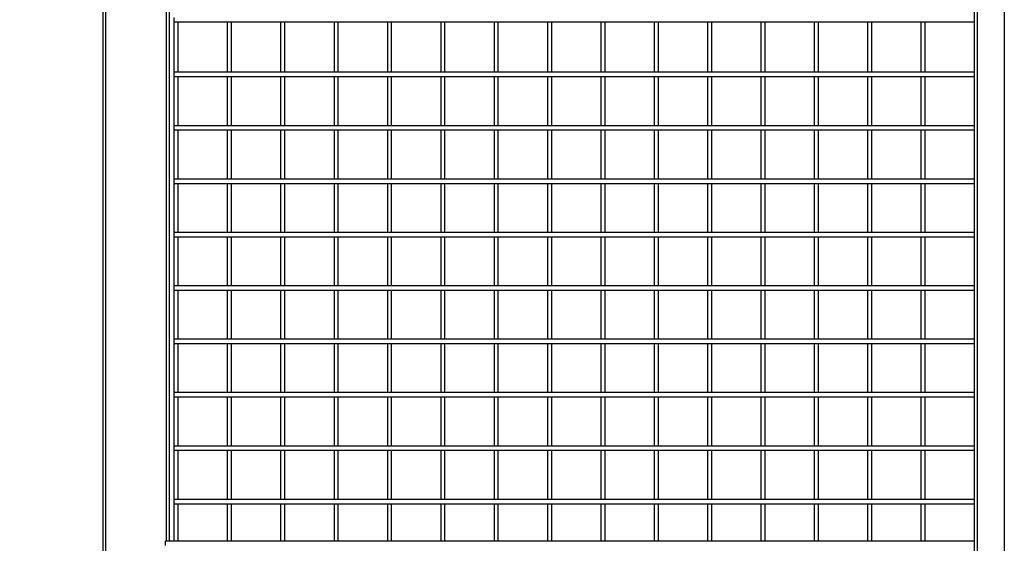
# Model space of a CAD drawing. Header units: inches. Extents: x 0.2 to 10.8, y 0.2 to 8.2.
# Tile 4 of 50: x 1.264 to 2.802, y 2.557 to 3.374. Entities that reach past the tile are written whole.
import ezdxf

# ---------------------------------------------------------------- set-up
doc = ezdxf.new("R2010")
doc.units = ezdxf.units.IN
doc.header["$MEASUREMENT"] = 0
doc.layers.add('DIMENSIONS', color=140, linetype='Continuous', lineweight=25)
doc.styles.add('SLDTEXTSTYLE0', font='TXT', dxfattribs={"width": 0.7})
doc.dimstyles.new('SLDDIMSTYLE0', dxfattribs={"dimtxt": 0.084961, "dimasz": 0.13, "dimexe": 0, "dimexo": 0.0625, "dimgap": 0.02124, "dimtad": 0, "dimtih": 1, "dimtoh": 1, "dimlfac": 24, "dimrnd": 1e-09, "dimzin": 12, "dimdsep": 46, "dimtxsty": 'SLDTEXTSTYLE0', "dimsah": 1, "dimcen": 0.09, "dimadec": 0, "dimazin": 3, "dimtfac": 1, "dimtofl": 0, "dimtmove": 0, "dimatfit": 3, "dimfxl": 0, "dimfrac": 2, "dimtolj": 1, "dimtzin": 12, "dimarcsym": 0})

# ---------------------------------------------------------------- blocks, each defined once
blk = doc.blocks.new('_D')
at = {"layer": 'DIMENSIONS'}
for p, q in [((1.4554, 4.7957), (0.7713, 4.7957)), ((0.8963, 4.7957), (0.8963, 3.6624)), ((0.6994, 3.5083), (0.6709, 3.5083)), ((0.6709, 3.5083), (0.6709, 3.3733)), ((1.0932, 3.5083), (1.1218, 3.5083)), ((1.1218, 3.5083), (1.1218, 3.3733)), ((0.6709, 3.3733), (0.6994, 3.3733)), ((1.1218, 3.3733), (1.0932, 3.3733)), ((0.8963, 1.8107), (0.8963, 3.3543)), ((1.24, 1.8107), (0.7713, 1.8107))]:
    blk.add_line(p, q, dxfattribs=at)
for points in [[(0.8963, 4.7957), (0.8763, 4.6657), (0.9163, 4.6657)], [(0.8963, 1.8107), (0.9163, 1.9407), (0.8763, 1.9407)]]:
    blk.add_solid(points, dxfattribs=at)
at = {"layer": 'DIMENSIONS', "char_height": 0.08333, "attachment_point": 1, "style": 'SLDTEXTSTYLE0'}
for s, insert in [('71.64', (0.7347, 3.6348)), ('1819.7', (0.6994, 3.4807))]:
    blk.add_mtext(s, dxfattribs=dict(at, insert=insert))

msp = doc.modelspace()

# ---------------------------------------------------------------- linework, layer by layer
for p, q in [((1.39418, 4.78982), (1.39418, 1.82628)), ((2.75546, 4.78982), (2.75546, 2.03982)), ((2.76057, 2.03982), (2.76057, 4.78982)), ((2.80244, 4.78982), (2.80244, 2.03982)), ((1.39918, 2.19607), (1.39918, 3.39398)), ((1.49335, 3.39398), (1.49335, 2.5608)), ((1.49835, 2.5608), (1.49835, 3.39441)), ((1.50543, 3.37781), (1.50543, 3.37114)), ((1.50543, 3.37114), (2.75546, 3.37114)), ((1.50543, 3.37114), (1.50543, 3.29239)), ((1.5121, 3.29239), (1.5121, 3.37114)), ((1.58877, 3.37114), (1.58877, 3.29239)), ((1.59543, 3.29239), (1.59543, 3.37114)), ((1.6721, 3.37114), (1.6721, 3.29239)), ((1.67877, 3.29239), (1.67877, 3.37114)), ((1.75543, 3.37114), (1.75543, 3.29239)), ((1.7621, 3.29239), (1.7621, 3.37114)), ((1.83877, 3.37114), (1.83877, 3.29239)), ((1.84543, 3.29239), (1.84543, 3.37114)), ((1.9221, 3.37114), (1.9221, 3.29239)), ((1.92877, 3.29239), (1.92877, 3.37114)), ((2.00543, 3.37114), (2.00543, 3.29239)), ((2.0121, 3.29239), (2.0121, 3.37114)), ((2.08877, 3.37114), (2.08877, 3.29239)), ((2.09543, 3.29239), (2.09543, 3.37114)), ((2.1721, 3.37114), (2.1721, 3.29239)), ((2.17877, 3.29239), (2.17877, 3.37114)), ((2.25543, 3.37114), (2.25543, 3.29239)), ((2.2621, 3.29239), (2.2621, 3.37114)), ((2.33877, 3.37114), (2.33877, 3.29239)), ((2.34543, 3.29239), (2.34543, 3.37114)), ((2.4221, 3.37114), (2.4221, 3.29239)), ((2.42877, 3.29239), (2.42877, 3.37114)), ((2.50543, 3.37114), (2.50543, 3.29239)), ((2.5121, 3.29239), (2.5121, 3.37114)), ((2.58877, 3.37114), (2.58877, 3.29239)), ((2.59543, 3.29239), (2.59543, 3.37114)), ((2.6721, 3.37114), (2.6721, 3.29239)), ((2.67877, 3.29239), (2.67877, 3.37114)), ((2.75543, 3.37114), (2.75543, 3.29239)), ((2.75546, 3.29239), (1.50543, 3.29239)), ((1.50543, 3.29239), (1.50543, 3.28572)), ((1.50543, 3.28572), (2.75546, 3.28572)), ((1.50543, 3.28572), (1.50543, 3.20906)), ((1.5121, 3.20906), (1.5121, 3.28572)), ((1.58877, 3.28572), (1.58877, 3.20906)), ((1.59543, 3.20906), (1.59543, 3.28572)), ((1.6721, 3.28572), (1.6721, 3.20906)), ((1.67877, 3.20906), (1.67877, 3.28572)), ((1.75543, 3.28572), (1.75543, 3.20906)), ((1.7621, 3.20906), (1.7621, 3.28572)), ((1.83877, 3.28572), (1.83877, 3.20906)), ((1.84543, 3.20906), (1.84543, 3.28572)), ((1.9221, 3.28572), (1.9221, 3.20906)), ((1.92877, 3.20906), (1.92877, 3.28572)), ((2.00543, 3.28572), (2.00543, 3.20906)), ((2.0121, 3.20906), (2.0121, 3.28572)), ((2.08877, 3.28572), (2.08877, 3.20906)), ((2.09543, 3.20906), (2.09543, 3.28572)), ((2.1721, 3.28572), (2.1721, 3.20906)), ((2.17877, 3.20906), (2.17877, 3.28572)), ((2.25543, 3.28572), (2.25543, 3.20906)), ((2.2621, 3.20906), (2.2621, 3.28572)), ((2.33877, 3.28572), (2.33877, 3.20906)), ((2.34543, 3.20906), (2.34543, 3.28572)), ((2.4221, 3.28572), (2.4221, 3.20906)), ((2.42877, 3.20906), (2.42877, 3.28572)), ((2.50543, 3.28572), (2.50543, 3.20906)), ((2.5121, 3.20906), (2.5121, 3.28572)), ((2.58877, 3.28572), (2.58877, 3.20906)), ((2.59543, 3.20906), (2.59543, 3.28572)), ((2.6721, 3.28572), (2.6721, 3.20906)), ((2.67877, 3.20906), (2.67877, 3.28572)), ((2.75543, 3.28572), (2.75543, 3.20906)), ((2.75546, 3.20906), (1.50543, 3.20906)), ((1.50543, 3.20906), (1.50543, 3.20239)), ((1.50543, 3.20239), (1.50543, 3.12572)), ((1.50543, 3.20239), (2.75546, 3.20239)), ((1.5121, 3.12572), (1.5121, 3.20239)), ((1.58877, 3.20239), (1.58877, 3.12572)), ((1.59543, 3.12572), (1.59543, 3.20239)), ((1.6721, 3.20239), (1.6721, 3.12572)), ((1.67877, 3.12572), (1.67877, 3.20239)), ((1.75543, 3.20239), (1.75543, 3.12572)), ((1.7621, 3.12572), (1.7621, 3.20239)), ((1.83877, 3.20239), (1.83877, 3.12572)), ((1.84543, 3.12572), (1.84543, 3.20239)), ((1.9221, 3.20239), (1.9221, 3.12572)), ((1.92877, 3.12572), (1.92877, 3.20239)), ((2.00543, 3.20239), (2.00543, 3.12572)), ((2.0121, 3.12572), (2.0121, 3.20239)), ((2.08877, 3.20239), (2.08877, 3.12572)), ((2.09543, 3.12572), (2.09543, 3.20239)), ((2.1721, 3.20239), (2.1721, 3.12572)), ((2.17877, 3.12572), (2.17877, 3.20239)), ((2.25543, 3.20239), (2.25543, 3.12572)), ((2.2621, 3.12572), (2.2621, 3.20239)), ((2.33877, 3.20239), (2.33877, 3.12572)), ((2.34543, 3.12572), (2.34543, 3.20239)), ((2.4221, 3.20239), (2.4221, 3.12572)), ((2.42877, 3.12572), (2.42877, 3.20239)), ((2.50543, 3.20239), (2.50543, 3.12572)), ((2.5121, 3.12572), (2.5121, 3.20239)), ((2.58877, 3.20239), (2.58877, 3.12572)), ((2.59543, 3.12572), (2.59543, 3.20239)), ((2.6721, 3.20239), (2.6721, 3.12572)), ((2.67877, 3.12572), (2.67877, 3.20239)), ((2.75543, 3.20239), (2.75543, 3.12572)), ((2.75546, 3.12572), (1.50543, 3.12572)), ((1.50543, 3.12572), (1.50543, 3.11906)), ((1.50543, 3.11906), (1.50543, 3.04239)), ((1.50543, 3.11906), (2.75546, 3.11906)), ((1.5121, 3.04239), (1.5121, 3.11906)), ((1.58877, 3.11906), (1.58877, 3.04239)), ((1.59543, 3.04239), (1.59543, 3.11906)), ((1.6721, 3.11906), (1.6721, 3.04239)), ((1.67877, 3.04239), (1.67877, 3.11906)), ((1.75543, 3.11906), (1.75543, 3.04239)), ((1.7621, 3.04239), (1.7621, 3.11906)), ((1.83877, 3.11906), (1.83877, 3.04239)), ((1.84543, 3.04239), (1.84543, 3.11906)), ((1.9221, 3.11906), (1.9221, 3.04239)), ((1.92877, 3.04239), (1.92877, 3.11906)), ((2.00543, 3.11906), (2.00543, 3.04239)), ((2.0121, 3.04239), (2.0121, 3.11906)), ((2.08877, 3.11906), (2.08877, 3.04239)), ((2.09543, 3.04239), (2.09543, 3.11906)), ((2.1721, 3.11906), (2.1721, 3.04239)), ((2.17877, 3.04239), (2.17877, 3.11906)), ((2.25543, 3.11906), (2.25543, 3.04239)), ((2.2621, 3.04239), (2.2621, 3.11906)), ((2.33877, 3.11906), (2.33877, 3.04239)), ((2.34543, 3.04239), (2.34543, 3.11906)), ((2.4221, 3.11906), (2.4221, 3.04239)), ((2.42877, 3.04239), (2.42877, 3.11906)), ((2.50543, 3.11906), (2.50543, 3.04239)), ((2.5121, 3.04239), (2.5121, 3.11906)), ((2.58877, 3.11906), (2.58877, 3.04239)), ((2.59543, 3.04239), (2.59543, 3.11906)), ((2.6721, 3.11906), (2.6721, 3.04239)), ((2.67877, 3.04239), (2.67877, 3.11906)), ((2.75543, 3.11906), (2.75543, 3.04239)), ((2.75546, 3.04239), (1.50543, 3.04239)), ((1.50543, 3.04239), (1.50543, 3.03572)), ((1.50543, 3.03572), (2.75546, 3.03572)), ((1.50543, 3.03572), (1.50543, 2.95906)), ((1.5121, 2.95906), (1.5121, 3.03572)), ((1.58877, 3.03572), (1.58877, 2.95906)), ((1.59543, 2.95906), (1.59543, 3.03572)), ((1.6721, 3.03572), (1.6721, 2.95906)), ((1.67877, 2.95906), (1.67877, 3.03572)), ((1.75543, 3.03572), (1.75543, 2.95906)), ((1.7621, 2.95906), (1.7621, 3.03572)), ((1.83877, 3.03572), (1.83877, 2.95906)), ((1.84543, 2.95906), (1.84543, 3.03572)), ((1.9221, 3.03572), (1.9221, 2.95906)), ((1.92877, 2.95906), (1.92877, 3.03572)), ((2.00543, 3.03572), (2.00543, 2.95906)), ((2.0121, 2.95906), (2.0121, 3.03572)), ((2.08877, 3.03572), (2.08877, 2.95906)), ((2.09543, 2.95906), (2.09543, 3.03572)), ((2.1721, 3.03572), (2.1721, 2.95906)), ((2.17877, 2.95906), (2.17877, 3.03572)), ((2.25543, 3.03572), (2.25543, 2.95906)), ((2.2621, 2.95906), (2.2621, 3.03572)), ((2.33877, 3.03572), (2.33877, 2.95906)), ((2.34543, 2.95906), (2.34543, 3.03572)), ((2.4221, 3.03572), (2.4221, 2.95906)), ((2.42877, 2.95906), (2.42877, 3.03572)), ((2.50543, 3.03572), (2.50543, 2.95906)), ((2.5121, 2.95906), (2.5121, 3.03572)), ((2.58877, 3.03572), (2.58877, 2.95906)), ((2.59543, 2.95906), (2.59543, 3.03572)), ((2.6721, 3.03572), (2.6721, 2.95906)), ((2.67877, 2.95906), (2.67877, 3.03572)), ((2.75543, 3.03572), (2.75543, 2.95906)), ((2.75546, 2.95906), (1.50543, 2.95906)), ((1.50543, 2.95906), (1.50543, 2.95239)), ((1.50543, 2.95239), (2.75546, 2.95239)), ((1.50543, 2.95239), (1.50543, 2.87572)), ((1.5121, 2.87572), (1.5121, 2.95239)), ((1.58877, 2.95239), (1.58877, 2.87572)), ((1.59543, 2.87572), (1.59543, 2.95239)), ((1.6721, 2.95239), (1.6721, 2.87572)), ((1.67877, 2.87572), (1.67877, 2.95239)), ((1.75543, 2.95239), (1.75543, 2.87572)), ((1.7621, 2.87572), (1.7621, 2.95239)), ((1.83877, 2.95239), (1.83877, 2.87572)), ((1.84543, 2.87572), (1.84543, 2.95239)), ((1.9221, 2.95239), (1.9221, 2.87572)), ((1.92877, 2.87572), (1.92877, 2.95239)), ((2.00543, 2.95239), (2.00543, 2.87572)), ((2.0121, 2.87572), (2.0121, 2.95239)), ((2.08877, 2.95239), (2.08877, 2.87572)), ((2.09543, 2.87572), (2.09543, 2.95239)), ((2.1721, 2.95239), (2.1721, 2.87572)), ((2.17877, 2.87572), (2.17877, 2.95239)), ((2.25543, 2.95239), (2.25543, 2.87572)), ((2.2621, 2.87572), (2.2621, 2.95239)), ((2.33877, 2.95239), (2.33877, 2.87572)), ((2.34543, 2.87572), (2.34543, 2.95239)), ((2.4221, 2.95239), (2.4221, 2.87572)), ((2.42877, 2.87572), (2.42877, 2.95239)), ((2.50543, 2.95239), (2.50543, 2.87572)), ((2.5121, 2.87572), (2.5121, 2.95239)), ((2.58877, 2.95239), (2.58877, 2.87572)), ((2.59543, 2.87572), (2.59543, 2.95239)), ((2.6721, 2.95239), (2.6721, 2.87572)), ((2.67877, 2.87572), (2.67877, 2.95239)), ((2.75543, 2.95239), (2.75543, 2.87572)), ((2.75546, 2.87572), (1.50543, 2.87572)), ((1.50543, 2.87572), (1.50543, 2.86906)), ((1.50543, 2.86906), (1.50543, 2.79239)), ((1.50543, 2.86906), (2.75546, 2.86906)), ((1.5121, 2.79239), (1.5121, 2.86906)), ((1.58877, 2.86906), (1.58877, 2.79239)), ((1.59543, 2.79239), (1.59543, 2.86906)), ((1.6721, 2.86906), (1.6721, 2.79239)), ((1.67877, 2.79239), (1.67877, 2.86906)), ((1.75543, 2.86906), (1.75543, 2.79239)), ((1.7621, 2.79239), (1.7621, 2.86906)), ((1.83877, 2.86906), (1.83877, 2.79239)), ((1.84543, 2.79239), (1.84543, 2.86906)), ((1.9221, 2.86906), (1.9221, 2.79239)), ((1.92877, 2.79239), (1.92877, 2.86906)), ((2.00543, 2.86906), (2.00543, 2.79239)), ((2.0121, 2.79239), (2.0121, 2.86906)), ((2.08877, 2.86906), (2.08877, 2.79239)), ((2.09543, 2.79239), (2.09543, 2.86906)), ((2.1721, 2.86906), (2.1721, 2.79239)), ((2.17877, 2.79239), (2.17877, 2.86906)), ((2.25543, 2.86906), (2.25543, 2.79239)), ((2.2621, 2.79239), (2.2621, 2.86906)), ((2.33877, 2.86906), (2.33877, 2.79239)), ((2.34543, 2.79239), (2.34543, 2.86906)), ((2.4221, 2.86906), (2.4221, 2.79239)), ((2.42877, 2.79239), (2.42877, 2.86906)), ((2.50543, 2.86906), (2.50543, 2.79239)), ((2.5121, 2.79239), (2.5121, 2.86906)), ((2.58877, 2.86906), (2.58877, 2.79239)), ((2.59543, 2.79239), (2.59543, 2.86906)), ((2.6721, 2.86906), (2.6721, 2.79239)), ((2.67877, 2.79239), (2.67877, 2.86906)), ((2.75543, 2.86906), (2.75543, 2.79239)), ((2.75546, 2.79239), (1.50543, 2.79239)), ((1.50543, 2.79239), (1.50543, 2.78572)), ((1.50543, 2.78572), (2.75546, 2.78572)), ((1.50543, 2.78572), (1.50543, 2.70906)), ((1.5121, 2.70906), (1.5121, 2.78572)), ((1.58877, 2.78572), (1.58877, 2.70906)), ((1.59543, 2.70906), (1.59543, 2.78572)), ((1.6721, 2.78572), (1.6721, 2.70906)), ((1.67877, 2.70906), (1.67877, 2.78572)), ((1.75543, 2.78572), (1.75543, 2.70906)), ((1.7621, 2.70906), (1.7621, 2.78572)), ((1.83877, 2.78572), (1.83877, 2.70906)), ((1.84543, 2.70906), (1.84543, 2.78572)), ((1.9221, 2.78572), (1.9221, 2.70906)), ((1.92877, 2.70906), (1.92877, 2.78572)), ((2.00543, 2.78572), (2.00543, 2.70906)), ((2.0121, 2.70906), (2.0121, 2.78572)), ((2.08877, 2.78572), (2.08877, 2.70906)), ((2.09543, 2.70906), (2.09543, 2.78572)), ((2.1721, 2.78572), (2.1721, 2.70906)), ((2.17877, 2.70906), (2.17877, 2.78572)), ((2.25543, 2.78572), (2.25543, 2.70906)), ((2.2621, 2.70906), (2.2621, 2.78572)), ((2.33877, 2.78572), (2.33877, 2.70906)), ((2.34543, 2.70906), (2.34543, 2.78572)), ((2.4221, 2.78572), (2.4221, 2.70906)), ((2.42877, 2.70906), (2.42877, 2.78572)), ((2.50543, 2.78572), (2.50543, 2.70906)), ((2.5121, 2.70906), (2.5121, 2.78572)), ((2.58877, 2.78572), (2.58877, 2.70906)), ((2.59543, 2.70906), (2.59543, 2.78572)), ((2.6721, 2.78572), (2.6721, 2.70906)), ((2.67877, 2.70906), (2.67877, 2.78572)), ((2.75543, 2.78572), (2.75543, 2.70906)), ((2.75546, 2.70906), (1.50543, 2.70906)), ((1.50543, 2.70906), (1.50543, 2.70239)), ((1.50543, 2.70239), (2.75546, 2.70239)), ((1.50543, 2.70239), (1.50543, 2.62572)), ((1.5121, 2.62572), (1.5121, 2.70239)), ((1.58877, 2.70239), (1.58877, 2.62572)), ((1.59543, 2.62572), (1.59543, 2.70239)), ((1.6721, 2.70239), (1.6721, 2.62572)), ((1.67877, 2.62572), (1.67877, 2.70239)), ((1.75543, 2.70239), (1.75543, 2.62572)), ((1.7621, 2.62572), (1.7621, 2.70239)), ((1.83877, 2.70239), (1.83877, 2.62572)), ((1.84543, 2.62572), (1.84543, 2.70239)), ((1.9221, 2.70239), (1.9221, 2.62572)), ((1.92877, 2.62572), (1.92877, 2.70239)), ((2.00543, 2.70239), (2.00543, 2.62572)), ((2.0121, 2.62572), (2.0121, 2.70239)), ((2.08877, 2.70239), (2.08877, 2.62572)), ((2.09543, 2.62572), (2.09543, 2.70239)), ((2.1721, 2.70239), (2.1721, 2.62572)), ((2.17877, 2.62572), (2.17877, 2.70239)), ((2.25543, 2.70239), (2.25543, 2.62572)), ((2.2621, 2.62572), (2.2621, 2.70239)), ((2.33877, 2.70239), (2.33877, 2.62572)), ((2.34543, 2.62572), (2.34543, 2.70239)), ((2.4221, 2.70239), (2.4221, 2.62572)), ((2.42877, 2.62572), (2.42877, 2.70239)), ((2.50543, 2.70239), (2.50543, 2.62572)), ((2.5121, 2.62572), (2.5121, 2.70239)), ((2.58877, 2.70239), (2.58877, 2.62572)), ((2.59543, 2.62572), (2.59543, 2.70239)), ((2.6721, 2.70239), (2.6721, 2.62572)), ((2.67877, 2.62572), (2.67877, 2.70239)), ((2.75543, 2.70239), (2.75543, 2.62572)), ((2.75546, 2.62572), (1.50543, 2.62572)), ((1.50543, 2.62572), (1.50543, 2.61906)), ((1.50543, 2.61906), (2.75546, 2.61906)), ((1.50543, 2.61906), (1.50543, 2.5608)), ((1.5121, 2.5608), (1.5121, 2.61906)), ((1.58877, 2.61906), (1.58877, 2.5608)), ((1.59543, 2.5608), (1.59543, 2.61906)), ((1.6721, 2.61906), (1.6721, 2.5608)), ((1.67877, 2.5608), (1.67877, 2.61906)), ((1.75543, 2.61906), (1.75543, 2.5608)), ((1.7621, 2.5608), (1.7621, 2.61906)), ((1.83877, 2.61906), (1.83877, 2.5608)), ((1.84543, 2.5608), (1.84543, 2.61906)), ((1.9221, 2.61906), (1.9221, 2.5608)), ((1.92877, 2.5608), (1.92877, 2.61906)), ((2.00543, 2.61906), (2.00543, 2.5608)), ((2.0121, 2.5608), (2.0121, 2.61906)), ((2.08877, 2.61906), (2.08877, 2.5608)), ((2.09543, 2.5608), (2.09543, 2.61906)), ((2.1721, 2.61906), (2.1721, 2.5608)), ((2.17877, 2.5608), (2.17877, 2.61906)), ((2.25543, 2.61906), (2.25543, 2.5608)), ((2.2621, 2.5608), (2.2621, 2.61906)), ((2.33877, 2.61906), (2.33877, 2.5608)), ((2.34543, 2.5608), (2.34543, 2.61906)), ((2.4221, 2.61906), (2.4221, 2.5608)), ((2.42877, 2.5608), (2.42877, 2.61906)), ((2.50543, 2.61906), (2.50543, 2.5608)), ((2.5121, 2.5608), (2.5121, 2.61906)), ((2.58877, 2.61906), (2.58877, 2.5608)), ((2.59543, 2.5608), (2.59543, 2.61906)), ((2.6721, 2.61906), (2.6721, 2.5608)), ((2.67877, 2.5608), (2.67877, 2.61906)), ((2.75543, 2.61906), (2.75543, 2.5608)), ((2.75546, 2.5608), (1.49153, 2.5608)), ((1.49153, 2.5608), (1.49153, 2.55377))]:
    msp.add_line(p, q)

# ---------------------------------------------------------------- dimensions: what is measured, and where the dimension line sits
at = {"layer": 'DIMENSIONS'}
dim = msp.add_linear_dim(base=(0.89631, 1.81065), p1=(1.50543, 4.79568), p2=(1.29002, 1.81065), angle=90, dimstyle='SLDDIMSTYLE0', dxfattribs=at)
dim.commit()
dim.dimension.update_dxf_attribs({"geometry": '_D', "text_midpoint": (0.89631, 3.50834), "dimtype": 160})

doc.saveas('drawing.dxf')
